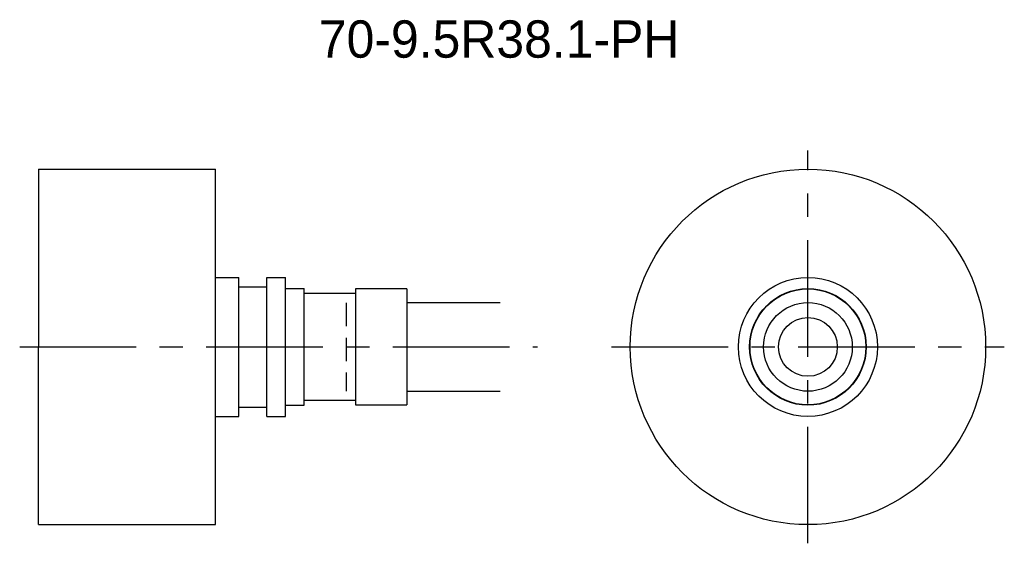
# Model space of a CAD drawing. Extents: x -59 to 46, y -45 to 11.
import ezdxf
from ezdxf.enums import TextEntityAlignment as Align

# ---------------------------------------------------------------- set-up
doc = ezdxf.new("R2010")
doc.units = 0
doc.header["$LTSCALE"] = 10
doc.linetypes.add('CENTER', pattern=[2, 1.25, -0.25, 0.25, -0.25])
doc.linetypes.add('HIDDEN', pattern=[0.375, 0.25, -0.125])
doc.layers.get('0').update_dxf_attribs({"linetype": 'CONTINUOUS'})
for name, color, linetype in [('HOJO', 4, 'CONTINUOUS'), ('L-CENTER', 1, 'CENTER'), ('L-HIDDEN', 3, 'HIDDEN')]:
    doc.layers.add(name, color=color, linetype=linetype)

msp = doc.modelspace()

# ---------------------------------------------------------------- linework, layer by layer
for p, q in [((-57.35, -4.66), (-38.35, -4.66)), ((-57.35, -4.66), (-57.35, -23.71)), ((-38.35, -42.76), (-38.35, -4.66)), ((-38.35, -16.26), (-35.85, -16.26)), ((-35.85, -31.16), (-35.85, -16.26)), ((-32.85, -31.16), (-32.85, -16.26)), ((-32.85, -16.26), (-30.85, -16.26)), ((-30.85, -31.16), (-30.85, -16.26)), ((-35.85, -17.26), (-32.85, -17.26)), ((-30.85, -17.46), (-28.85, -17.46)), ((-28.85, -29.96), (-28.85, -17.46)), ((-17.85, -17.49), (-23.35, -17.49)), ((-23.35, -17.49), (-23.35, -29.92)), ((-17.85, -17.49), (-17.85, -29.92)), ((-23.35, -17.97), (-28.85, -17.97)), ((-57.35, -42.76), (-57.35, -23.71)), ((-23.35, -29.45), (-28.85, -29.45)), ((-35.85, -30.16), (-32.85, -30.16)), ((-30.85, -29.96), (-28.85, -29.96)), ((-23.35, -29.92), (-17.85, -29.92)), ((-38.35, -31.16), (-35.85, -31.16)), ((-32.85, -31.16), (-30.85, -31.16)), ((-57.35, -42.76), (-38.35, -42.76))]:
    msp.add_line(p, q)
for radius in [19.05, 7.45, 6.25, 6.21, 4.75, 3.15]:
    msp.add_circle((25.16, -23.71), radius)
at = {"layer": 'HOJO'}
for p, q in [((-17.85, -18.96), (-7.85, -18.96)), ((-17.85, -28.46), (-7.85, -28.46))]:
    msp.add_line(p, q, dxfattribs=at)
at = {"layer": 'L-CENTER'}
for p, q in [((25.16, -44.76), (25.16, -2.66)), ((-59.35, -23.71), (-3.85, -23.71)), ((4.11, -23.71), (46.21, -23.71))]:
    msp.add_line(p, q, dxfattribs=at)
at = {"layer": 'L-HIDDEN'}
msp.add_line((-24.35, -18.97), (-24.35, -28.45), dxfattribs=at)

# ---------------------------------------------------------------- texts
at = {"layer": 'HOJO'}
msp.add_text('70-9.5R38.1-PH', height=4, dxfattribs=at).set_placement((-7.95, 7.29), align=Align.CENTER)

doc.saveas('drawing.dxf')
